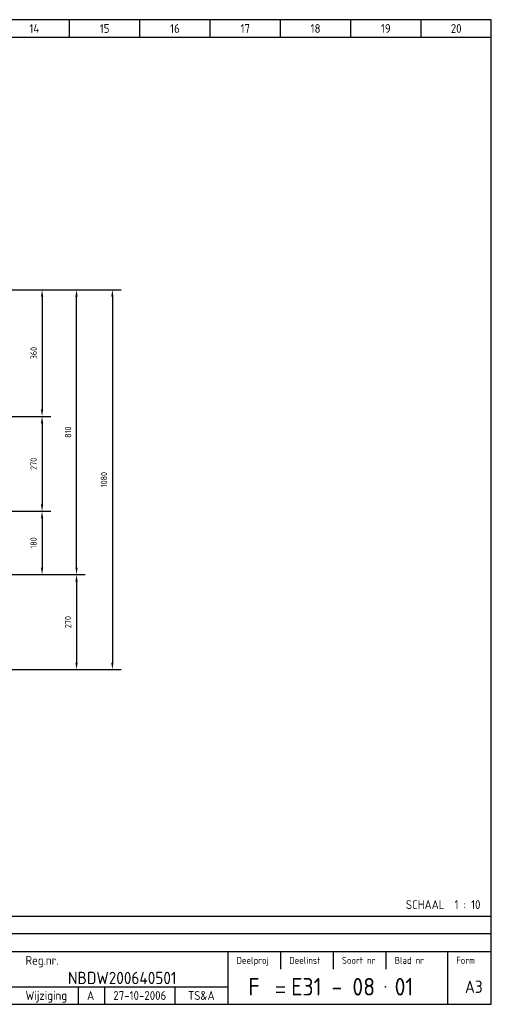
# Model space of a CAD drawing. Extents: x 100 to 4100, y 100 to 2900.
# Tile 3 of 3: x 2758 to 4100, y 100 to 2900. Entities that reach past the tile are written whole.
import ezdxf
from ezdxf.enums import TextEntityAlignment as Align

# ---------------------------------------------------------------- set-up
doc = ezdxf.new("R2010")
doc.units = 0
doc.header["$LTSCALE"] = 15
doc.header["$MEASUREMENT"] = 0
doc.layers.get('Defpoints').update_dxf_attribs({"linetype": 'CONTINUOUS'})
for name, color, linetype in [('0-25', 7, 'CONTINUOUS'), ('0-35', 2, 'CONTINUOUS'), ('0-50', 3, 'CONTINUOUS'), ('H-dim', 7, 'CONTINUOUS'), ('S-25', 7, 'CONTINUOUS')]:
    doc.layers.add(name, color=color, linetype=linetype)
doc.styles.add('ISO', font='iso.shx')
doc.styles.get("Standard").update_dxf_attribs({"font": 'iso.shx'})
doc.dimstyles.get("Standard").update_dxf_attribs({"dimtxt": 0.18, "dimasz": 0.18, "dimexe": 0.18, "dimexo": 0.0625, "dimgap": 0.09, "dimtad": 0, "dimtih": 1, "dimtoh": 1, "dimdec": 4, "dimzin": 0, "dimdsep": 46, "dimtxsty": 'Standard', "dimcen": 0.09, "dimadec": 0, "dimazin": 0, "dimtfac": 1, "dimtdec": 4, "dimtofl": 0, "dimtmove": 0, "dimatfit": 3, "dimfxl": 0, "dimtolj": 1, "dimtzin": 0, "dimarcsym": 0})

# ---------------------------------------------------------------- blocks, each defined once
blk = doc.blocks.new('KADERA3')
at = {"layer": '0-25'}
for p, q in [((290, 285), (290, 290)), ((310, 285), (310, 290)), ((330, 285), (330, 290)), ((350, 285), (350, 290)), ((370, 285), (370, 290)), ((390, 285), (390, 290)), ((10, 285), (410, 285)), ((410, 35), (10, 35)), ((410, 30), (10, 30)), ((350, 25), (350, 20)), ((365, 25), (365, 20)), ((380, 25), (380, 20)), ((150, 15), (335, 15)), ((292.5, 15), (292.5, 10)), ((300, 15), (300, 10)), ((320, 15), (320, 10))]:
    blk.add_line(p, q, dxfattribs=at)
at = {"layer": '0-35'}
for p, q in [((335, 25), (335, 10)), ((397.5, 25), (397.5, 10))]:
    blk.add_line(p, q, dxfattribs=at)
at = {"layer": '0-50'}
for p, q in [((10, 25), (410, 25)), ((348.75, 15), (351.25, 15)), ((348.75, 13.5), (351.25, 13.5))]:
    blk.add_line(p, q, dxfattribs=at)
blk.add_lwpolyline([(10, 10), (410, 10), (410, 290), (10, 290)], close=True, dxfattribs=at)
at = {"layer": '0-50', "const_width": 0.25}
blk.add_lwpolyline([(379.75, 15, 1), (380, 15, 1)], format="xyb", close=True, dxfattribs=at)
at = {"layer": '0-25', "style": 'ISO'}
for s, height, p in [('Reg.nr.', 2.5, (277.5, 22.5)), ('Deelproj', 2, (337.5, 22.5)), ('Deelinst', 2, (352.5, 22.5)), ('Soort nr', 2, (367.5, 22.5)), ('Blad nr', 2, (382.5, 22.5)), ('Form', 2, (400, 22.5)), ('Wijziging', 2.5, (277.5, 12.5))]:
    blk.add_text(s, height=height, dxfattribs=at).set_placement(p, align=Align.MIDDLE_LEFT)
for tag, p in [('STR1', (20, 287.5)), ('STR2', (40, 287.5)), ('STR3', (60, 287.5)), ('STR4', (80, 287.5)), ('STR5', (100, 287.5)), ('STR6', (120, 287.5)), ('STR7', (140, 287.5)), ('STR8', (160, 287.5)), ('STR9', (180, 287.5)), ('STR10', (200, 287.5)), ('STR11', (220, 287.5)), ('STR12', (240, 287.5)), ('STR13', (260, 287.5)), ('STR14', (280, 287.5)), ('STR15', (300, 287.5)), ('STR16', (320, 287.5)), ('STR17', (340, 287.5)), ('STR18', (360, 287.5)), ('STR19', (380, 287.5)), ('STR20', (400, 287.5)), ('W', (180, 12.5)), ('Z', (310, 12.5)), ('Y', (327.5, 12.5))]:
    blk.add_attdef(tag, text='', height=2.5, dxfattribs=at).set_placement(p, align=Align.MIDDLE)
for tag, p in [('N', (220, 22.5)), ('B', (92.5, 17.5)), ('P', (220, 17.5)), ('C', (92.5, 12.5)), ('U', (220, 12.5)), ('REV', (295, 12.5))]:
    blk.add_attdef(tag, text='', height=2.5, dxfattribs=at).set_placement(p, align=Align.MIDDLE_LEFT)
at = {"layer": '0-35', "style": 'ISO'}
blk.add_attdef('RNR', text='', height=3.5, dxfattribs=at).set_placement((305, 17.5), align=Align.MIDDLE)
for tag, p in [('X', (178.5, 17.5)), ('FORM', (402.5, 15))]:
    blk.add_attdef(tag, text='', height=3.5, dxfattribs=at).set_placement(p, align=Align.MIDDLE_LEFT)
at = {"layer": '0-50', "style": 'ISO'}
for tag, p in [('M', (342.5, 15)), ('O', (365, 15))]:
    blk.add_attdef(tag, text='', height=5, dxfattribs=at).set_placement(p, align=Align.MIDDLE)
blk.add_attdef('Q', text='', height=5, dxfattribs=at).set_placement((382.5, 15), align=Align.MIDDLE_LEFT)
blk = doc.blocks.new('*D9')
at = {"layer": 'Defpoints', "color": 0}
for p in [(2680, 1502), (2680, 1322), (2822, 1322)]:
    blk.add_point(p, dxfattribs=at)
at = {"layer": 'H-dim', "lineweight": -2}
for p, q in [((2705, 1502), (2847, 1502)), ((2822, 1482), (2822, 1342)), ((2705, 1322), (2847, 1322))]:
    blk.add_line(p, q, dxfattribs=at)
at = {"layer": 'H-dim'}
for points in [[(2818.7, 1482), (2825.3, 1482), (2822, 1502)], [(2818.7, 1342), (2825.3, 1342), (2822, 1322)]]:
    blk.add_solid(points, dxfattribs=at)
at = {"layer": 'H-dim', "insert": (2798, 1412), "char_height": 18, "attachment_point": 5, "rotation": 90}
blk.add_mtext('\\A1;180', dxfattribs=at)
blk = doc.blocks.new('*D10')
at = {"layer": 'Defpoints', "color": 0}
for p in [(2680, 1772), (2680, 1502), (2822, 1502)]:
    blk.add_point(p, dxfattribs=at)
at = {"layer": 'H-dim', "lineweight": -2}
for p, q in [((2705, 1772), (2847, 1772)), ((2822, 1752), (2822, 1522)), ((2705, 1502), (2847, 1502))]:
    blk.add_line(p, q, dxfattribs=at)
at = {"layer": 'H-dim'}
for points in [[(2818.7, 1752), (2825.3, 1752), (2822, 1772)], [(2818.7, 1522), (2825.3, 1522), (2822, 1502)]]:
    blk.add_solid(points, dxfattribs=at)
at = {"layer": 'H-dim', "insert": (2798, 1637), "char_height": 18, "attachment_point": 5, "rotation": 90}
blk.add_mtext('\\A1;270', dxfattribs=at)
blk = doc.blocks.new('*D11')
at = {"layer": 'Defpoints', "color": 0}
for p in [(2680, 2132), (2680, 1772), (2822, 1772)]:
    blk.add_point(p, dxfattribs=at)
at = {"layer": 'H-dim', "lineweight": -2}
for p, q in [((2705, 2132), (2847, 2132)), ((2822, 2112), (2822, 1792)), ((2705, 1772), (2847, 1772))]:
    blk.add_line(p, q, dxfattribs=at)
at = {"layer": 'H-dim'}
for points in [[(2818.7, 2112), (2825.3, 2112), (2822, 2132)], [(2818.7, 1792), (2825.3, 1792), (2822, 1772)]]:
    blk.add_solid(points, dxfattribs=at)
at = {"layer": 'H-dim', "insert": (2798, 1952), "char_height": 18, "attachment_point": 5, "rotation": 90}
blk.add_mtext('\\A1;360', dxfattribs=at)
blk = doc.blocks.new('*D12')
at = {"layer": 'Defpoints', "color": 0}
for p in [(2680, 2132), (2140, 1052), (3022, 1052)]:
    blk.add_point(p, dxfattribs=at)
at = {"layer": 'H-dim', "lineweight": -2}
for p, q in [((2705, 2132), (3047, 2132)), ((3022, 2112), (3022, 1072)), ((2165, 1052), (3047, 1052))]:
    blk.add_line(p, q, dxfattribs=at)
at = {"layer": 'H-dim'}
for points in [[(3018.7, 2112), (3025.3, 2112), (3022, 2132)], [(3018.7, 1072), (3025.3, 1072), (3022, 1052)]]:
    blk.add_solid(points, dxfattribs=at)
at = {"layer": 'H-dim', "insert": (2998, 1592), "char_height": 18, "attachment_point": 5, "rotation": 90}
blk.add_mtext('\\A1;1080', dxfattribs=at)
blk = doc.blocks.new('*D13')
at = {"layer": 'Defpoints', "color": 0}
for p in [(2680, 2132), (2920, 2132), (2680, 1322)]:
    blk.add_point(p, dxfattribs=at)
at = {"layer": 'H-dim', "lineweight": -2}
for p, q in [((2705, 2132), (2945, 2132)), ((2920, 1342), (2920, 2112)), ((2705, 1322), (2945, 1322))]:
    blk.add_line(p, q, dxfattribs=at)
at = {"layer": 'H-dim'}
for points in [[(2916.7, 2112), (2923.3, 2112), (2920, 2132)], [(2916.7, 1342), (2923.3, 1342), (2920, 1322)]]:
    blk.add_solid(points, dxfattribs=at)
at = {"layer": 'H-dim', "insert": (2896, 1727), "char_height": 18, "attachment_point": 5, "rotation": 90}
blk.add_mtext('\\A1;810', dxfattribs=at)
blk = doc.blocks.new('*D15')
at = {"layer": 'Defpoints', "color": 0}
for p in [(2680, 1322), (2140, 1052), (2920, 1052)]:
    blk.add_point(p, dxfattribs=at)
at = {"layer": 'H-dim', "lineweight": -2}
for p, q in [((2705, 1322), (2945, 1322)), ((2920, 1302), (2920, 1072)), ((2165, 1052), (2945, 1052))]:
    blk.add_line(p, q, dxfattribs=at)
at = {"layer": 'H-dim'}
for points in [[(2916.7, 1302), (2923.3, 1302), (2920, 1322)], [(2916.7, 1072), (2923.3, 1072), (2920, 1052)]]:
    blk.add_solid(points, dxfattribs=at)
at = {"layer": 'H-dim', "insert": (2896, 1187), "char_height": 18, "attachment_point": 5, "rotation": 90}
blk.add_mtext('\\A1;270', dxfattribs=at)

msp = doc.modelspace()

# ---------------------------------------------------------------- block references
at = {"layer": 'S-25'}
ref = msp.add_blockref('KADERA3', (0, 0), dxfattribs=dict(at, xscale=10, yscale=10, zscale=10))
ref.add_attrib('M', 'F', dxfattribs={"layer": '0-50', "height": 50, "style": 'ISO'}).set_placement((3425, 150), align=Align.MIDDLE)
ref.add_attrib('O', 'E31 - 08', dxfattribs={"layer": '0-50', "height": 50, "style": 'ISO'}).set_placement((3650, 150), align=Align.MIDDLE)
ref.add_attrib('Q', '01', dxfattribs={"layer": '0-50', "height": 50, "style": 'ISO'}).set_placement((3825, 150), align=Align.MIDDLE_LEFT)
ref.add_attrib('RNR', 'NBDW200640501', dxfattribs={"layer": '0-35', "height": 35, "style": 'ISO'}).set_placement((3050, 175), align=Align.MIDDLE)
ref.add_attrib('FORM', 'A3', dxfattribs={"layer": '0-35', "height": 35, "style": 'ISO'}).set_placement((4025, 150), align=Align.MIDDLE_LEFT)
ref.add_attrib('REV', 'A', dxfattribs={"layer": '0-25', "height": 25, "style": 'ISO'}).set_placement((2950, 125), align=Align.MIDDLE_LEFT)
ref.add_attrib('Z', '27-10-2006', dxfattribs={"layer": '0-25', "height": 25, "style": 'ISO'}).set_placement((3100, 125), align=Align.MIDDLE)
ref.add_attrib('Y', 'TS&A', dxfattribs={"layer": '0-25', "height": 25, "style": 'ISO'}).set_placement((3275, 125), align=Align.MIDDLE)
ref.add_attrib('STR14', '14', dxfattribs={"layer": '0-25', "height": 25, "style": 'ISO'}).set_placement((2800, 2875), align=Align.MIDDLE)
ref.add_attrib('STR15', '15', dxfattribs={"layer": '0-25', "height": 25, "style": 'ISO'}).set_placement((3000, 2875), align=Align.MIDDLE)
ref.add_attrib('STR16', '16', dxfattribs={"layer": '0-25', "height": 25, "style": 'ISO'}).set_placement((3200, 2875), align=Align.MIDDLE)
ref.add_attrib('STR17', '17', dxfattribs={"layer": '0-25', "height": 25, "style": 'ISO'}).set_placement((3400, 2875), align=Align.MIDDLE)
ref.add_attrib('STR18', '18', dxfattribs={"layer": '0-25', "height": 25, "style": 'ISO'}).set_placement((3600, 2875), align=Align.MIDDLE)
ref.add_attrib('STR19', '19', dxfattribs={"layer": '0-25', "height": 25, "style": 'ISO'}).set_placement((3800, 2875), align=Align.MIDDLE)
ref.add_attrib('STR20', '20', dxfattribs={"layer": '0-25', "height": 25, "style": 'ISO'}).set_placement((4000, 2875), align=Align.MIDDLE)

# ---------------------------------------------------------------- texts
msp.add_text('SCHAAL  1 : 10', height=25, dxfattribs=at).set_placement((3963, 371), align=Align.CENTER)

# ---------------------------------------------------------------- dimensions: what is measured, and where the dimension line sits
at = {"layer": 'H-dim'}
for base, p1, p2, picture, middle in [((3022, 1052), (2680, 2132), (2140, 1052), '*D12', (2998, 1592)), ((2822, 1772), (2680, 2132), (2680, 1772), '*D11', (2798, 1952)), ((2920, 2132), (2680, 1322), (2680, 2132), '*D13', (2896, 1727)), ((2822, 1502), (2680, 1772), (2680, 1502), '*D10', (2798, 1637)), ((2822, 1322), (2680, 1502), (2680, 1322), '*D9', (2798, 1412)), ((2920, 1052), (2680, 1322), (2140, 1052), '*D15', (2896, 1187))]:
    dim = msp.add_linear_dim(base=base, p1=p1, p2=p2, angle=90, dimstyle='Standard', override={"dimscale": 10, "dimtxt": 1.8, "dimasz": 2, "dimexe": 2.5, "dimexo": 2.5, "dimgap": 1.5, "dimtad": 1, "dimtih": 0, "dimtoh": 0, "dimdec": 0, "dimcen": -2.5, "dimclrd": 256, "dimclre": 256, "dimclrt": 256, "dimtfac": 0.75, "dimtdec": 0, "dimtix": 1, "dimtofl": 1, "dimtvp": 1.5}, dxfattribs=at)
    dim.commit()
    dim.dimension.update_dxf_attribs({"geometry": picture, "text_midpoint": middle})

doc.saveas('drawing.dxf')
